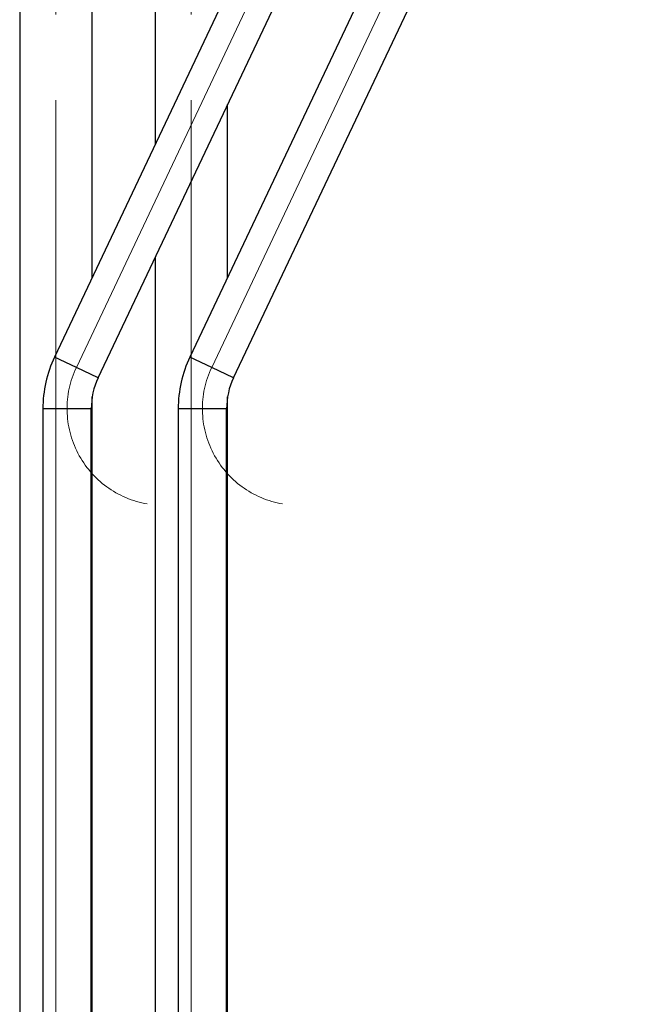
# Paper-space layout 'Sheet1' of a CAD drawing. Header units: millimetres. Extents: x 0 to 23548, y 0 to 16632.
# Tile 130 of 143: x 16227 to 16478, y 13545 to 13953. Entities that reach past the tile are written whole.
import ezdxf

# ---------------------------------------------------------------- set-up
doc = ezdxf.new("R2010")
doc.units = ezdxf.units.MM
doc.linetypes.add('SLD-Mista-longa', pattern=[19.05, 15.24, -1.27, 1.27, -1.27])
doc.linetypes.add('SLD-Sólida', pattern=[0])
doc.layers.add('DETALHAMENTO', color=8, linetype='SLD-Sólida')
doc.styles.add('SLDTEXTSTYLE2', font='CALIBRI.TTF')
doc.dimstyles.new('SLDDIMSTYLE1', dxfattribs={"dimtxt": 72.8, "dimasz": 49, "dimexe": 0, "dimexo": 0.0625, "dimgap": 18.2, "dimtad": 1, "dimdec": 0, "dimrnd": 1e-09, "dimzin": 12, "dimdsep": 46, "dimtxsty": 'SLDTEXTSTYLE2', "dimsah": 1, "dimcen": 0.09, "dimadec": 0, "dimazin": 3, "dimtfac": 1, "dimtdec": 0, "dimtofl": 0, "dimtmove": 0, "dimatfit": 3, "dimfxl": 0, "dimfrac": 2, "dimtolj": 1, "dimtzin": 12, "dimarcsym": 0})

# ---------------------------------------------------------------- blocks, each defined once
blk = doc.blocks.new('_D_1')
at = {"layer": 'DETALHAMENTO', "ltscale": 28}
for p, q in [((16382.08, 14511.68), (16793.5, 14511.68)), ((16765.5, 12481.88), (16765.5, 14511.68)), ((16338.18, 12481.88), (16793.5, 12481.88))]:
    blk.add_line(p, q, dxfattribs=at)
for points in [[(16765.5, 14511.68), (16753.6, 14462.68), (16777.4, 14462.68)], [(16765.5, 12481.88), (16777.4, 12530.88), (16753.6, 12530.88)]]:
    blk.add_solid(points, dxfattribs=at)
at = {"layer": 'DETALHAMENTO', "ltscale": 28, "insert": (16668.43, 13398.3), "char_height": 72.8, "attachment_point": 1, "rotation": 90, "style": 'SLDTEXTSTYLE2'}
blk.add_mtext('2030', dxfattribs=at)
blk = doc.blocks.new('_D_2')
at = {"layer": 'DETALHAMENTO', "ltscale": 28}
for p, q in [((16438.04, 14601.68), (16982.55, 14601.68)), ((16954.55, 14601.68), (16954.55, 12481.88)), ((16284.68, 12481.88), (16982.55, 12481.88))]:
    blk.add_line(p, q, dxfattribs=at)
for points in [[(16954.55, 14601.68), (16942.65, 14552.68), (16966.45, 14552.68)], [(16954.55, 12481.88), (16966.45, 12530.88), (16942.65, 12530.88)]]:
    blk.add_solid(points, dxfattribs=at)
at = {"layer": 'DETALHAMENTO', "ltscale": 28, "insert": (16857.49, 13443.3), "char_height": 72.8, "attachment_point": 1, "rotation": 90, "style": 'SLDTEXTSTYLE2'}
blk.add_mtext('2120', dxfattribs=at)
blk = doc.blocks.new('_D_7')
at = {"layer": 'DETALHAMENTO', "ltscale": 28}
for p, q in [((16438.04, 14601.68), (17142.92, 14601.68)), ((17114.92, 11783.18), (17114.92, 14601.68)), ((16273.87, 11783.18), (17142.92, 11783.18))]:
    blk.add_line(p, q, dxfattribs=at)
for points in [[(17114.92, 14601.68), (17103.02, 14552.68), (17126.82, 14552.68)], [(17114.92, 11783.18), (17126.82, 11832.18), (17103.02, 11832.18)]]:
    blk.add_solid(points, dxfattribs=at)
at = {"layer": 'DETALHAMENTO', "ltscale": 28, "insert": (17017.85, 13093.95), "char_height": 72.8, "attachment_point": 1, "rotation": 90, "style": 'SLDTEXTSTYLE2'}
blk.add_mtext('2819', dxfattribs=at)

psp = doc.layouts.new('Sheet1')

# ---------------------------------------------------------------- linework, layer by layer
at = {"color": 7, "linetype": 'SLD-Sólida', "lineweight": 25, "ltscale": 28}
for p, q in [((16227.076, 14476.684), (16227.076, 12615.908)), ((16257.076, 13846.029), (16257.076, 14476.684)), ((16283.076, 14476.684), (16283.076, 13900.959)), ((16375.792, 14096.837), (16241.483, 13813.086)), ((16431.792, 14096.837), (16297.483, 13813.086)), ((16259.56, 13804.53), (16393.869, 14088.281)), ((16315.56, 13804.53), (16449.869, 14088.281)), ((16313.076, 13846.029), (16313.076, 13917.591)), ((16283.076, 13854.211), (16283.076, 12615.908)), ((16250.522, 13808.808), (16241.483, 13813.086)), ((16306.522, 13808.808), (16297.483, 13813.086)), ((16259.56, 13804.53), (16250.522, 13808.808)), ((16315.56, 13804.53), (16306.522, 13808.808)), ((16257.076, 12615.908), (16257.076, 13796.578)), ((16313.076, 12615.908), (16313.076, 13796.578)), ((16236.676, 13791.695), (16236.676, 12615.908)), ((16246.676, 13791.695), (16236.676, 13791.695)), ((16256.676, 13791.695), (16246.676, 13791.695)), ((16256.676, 12615.908), (16256.676, 13791.695)), ((16292.676, 13791.695), (16292.676, 12615.908)), ((16302.676, 13791.695), (16292.676, 13791.695)), ((16312.676, 13791.695), (16302.676, 13791.695)), ((16312.676, 12615.908), (16312.676, 13791.695))]:
    psp.add_line(p, q, dxfattribs=at)
at = {"color": 7, "linetype": 'SLD-Sólida', "lineweight": 25, "ltscale": 784}
for centre, radius in [((16286.676, 13791.695), 50), ((16342.676, 13791.695), 50), ((16286.676, 13791.695), 30), ((16342.676, 13791.695), 30)]:
    psp.add_arc(centre, radius, 154.67025, 180, dxfattribs=at)
at = {"layer": 'DETALHAMENTO', "linetype": 'SLD-Mista-longa', "lineweight": 18, "ltscale": 28}
for p, q in [((16242.076, 12425.879), (16242.076, 14557.684)), ((16298.076, 12425.879), (16298.076, 14557.684)), ((16250.522, 13808.808), (16384.831, 14092.559)), ((16306.522, 13808.808), (16440.831, 14092.559))]:
    psp.add_line(p, q, dxfattribs=at)
for centre in [(16286.676, 13791.695), (16342.676, 13791.695)]:
    psp.add_arc(centre, 40, 154.67025, 260.21409, dxfattribs=at)

# ---------------------------------------------------------------- dimensions: what is measured, and where the dimension line sits
at = {"layer": 'DETALHAMENTO', "ltscale": 28}
for base, p1, p2, picture, middle in [((17114.919388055, 14601.683601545), (16245.871770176, 11783.183601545), (16410.035226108, 14601.683601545), '_D_7', (17114.919388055, 13192.433601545)), ((16954.553, 12481.879), (16410.035, 14601.684), (16256.676, 12481.879), '_D_2', (16954.553, 13541.781)), ((16765.497, 14511.684), (16310.176, 12481.879), (16354.076, 14511.684), '_D_1', (16765.497, 13496.781))]:
    dim = psp.add_linear_dim(base=base, p1=p1, p2=p2, angle=90, dimstyle='SLDDIMSTYLE1', dxfattribs=at)
    dim.commit()
    dim.dimension.update_dxf_attribs({"geometry": picture, "text_midpoint": middle, "dimtype": 160})

doc.saveas('drawing.dxf')
